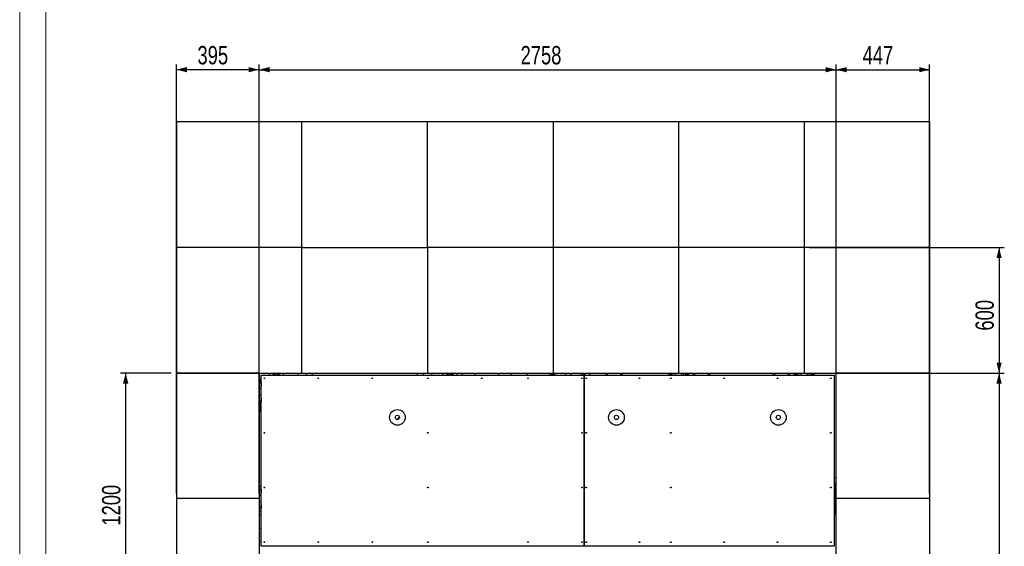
# Model space of a CAD drawing. Header units: millimetres. Extents: x 0 to 841, y 0 to 594.
# Tile 5 of 256: x 0 to 188, y 160 to 261. Entities that reach past the tile are written whole.
import ezdxf

# ---------------------------------------------------------------- set-up
doc = ezdxf.new("R2010")
doc.units = ezdxf.units.MM
doc.layers.add('COTES', color=1, linetype='Continuous')
doc.layers.add('TRAIT-FINS', color=9, linetype='Continuous')
doc.layers.add('TRAIT-FORT', color=4, linetype='Continuous', lineweight=25)
doc.styles.add('SLDTEXTSTYLE0', font='TXT', dxfattribs={"width": 0.75})
doc.dimstyles.new('SLDDIMSTYLE0', dxfattribs={"dimtxt": 3.5, "dimasz": 2, "dimexe": 0, "dimexo": 0.0625, "dimgap": 0.875, "dimtad": 1, "dimdec": 0, "dimlfac": 25, "dimrnd": 1e-09, "dimzin": 12, "dimdsep": 46, "dimtxsty": 'SLDTEXTSTYLE0', "dimsah": 1, "dimcen": 0.09, "dimadec": 0, "dimazin": 3, "dimtfac": 1, "dimtdec": 0, "dimtofl": 0, "dimtmove": 0, "dimatfit": 3, "dimfxl": 1, "dimfrac": 2, "dimtolj": 1, "dimtzin": 12, "dimarcsym": 0})

# ---------------------------------------------------------------- blocks, each defined once
blk = doc.blocks.new('_D_6')
at = {"layer": 'COTES', "color": 1, "transparency": 16777216}
for p, q in [((174.97, 193.23), (188.24, 193.23)), ((187.24, 193.23), (187.24, 45.63)), ((150.97, 45.63), (188.24, 45.63))]:
    blk.add_line(p, q, dxfattribs=at)
for points in [[(187.24, 193.23), (186.74, 191.23), (187.74, 191.23)], [(187.24, 45.63), (187.74, 47.63), (186.74, 47.63)]]:
    blk.add_solid(points, dxfattribs=at)
at = {"layer": 'COTES', "color": 1, "transparency": 16777216, "insert": (182.73, 114.26), "char_height": 3.5, "attachment_point": 1, "rotation": 90, "style": 'SLDTEXTSTYLE0'}
blk.add_mtext('3690', dxfattribs=at)
blk = doc.blocks.new('_D_11')
at = {"layer": 'COTES', "color": 1, "transparency": 16777216}
for p, q in [((150.97, 217.23), (188.24, 217.23)), ((187.24, 217.23), (187.24, 193.23)), ((150.97, 193.23), (188.24, 193.23))]:
    blk.add_line(p, q, dxfattribs=at)
for points in [[(187.24, 217.23), (186.74, 215.23), (187.74, 215.23)], [(187.24, 193.23), (187.74, 195.23), (186.74, 195.23)]]:
    blk.add_solid(points, dxfattribs=at)
at = {"layer": 'COTES', "color": 1, "transparency": 16777216, "insert": (182.73, 201.35), "char_height": 3.5, "attachment_point": 1, "rotation": 90, "style": 'SLDTEXTSTYLE0'}
blk.add_mtext('600', dxfattribs=at)
blk = doc.blocks.new('_D_12')
at = {"layer": 'COTES', "color": 1, "transparency": 16777216}
for p, q in [((45.77, 194.23), (45.77, 252.23)), ((45.77, 251.23), (156.09, 251.23)), ((156.09, 194.23), (156.09, 252.23))]:
    blk.add_line(p, q, dxfattribs=at)
for points in [[(45.77, 251.23), (47.77, 250.73), (47.77, 251.73)], [(156.09, 251.23), (154.09, 251.73), (154.09, 250.73)]]:
    blk.add_solid(points, dxfattribs=at)
at = {"layer": 'COTES', "color": 1, "transparency": 16777216, "insert": (95.76, 255.75), "char_height": 3.5, "attachment_point": 1, "style": 'SLDTEXTSTYLE0'}
blk.add_mtext('2758', dxfattribs=at)
blk = doc.blocks.new('_D_13')
at = {"layer": 'COTES', "color": 1, "transparency": 16777216}
for p, q in [((156.09, 170.23), (156.09, 252.23)), ((156.09, 251.23), (173.97, 251.23)), ((173.97, 170.23), (173.97, 252.23))]:
    blk.add_line(p, q, dxfattribs=at)
for points in [[(156.09, 251.23), (158.09, 250.73), (158.09, 251.73)], [(173.97, 251.23), (171.97, 251.73), (171.97, 250.73)]]:
    blk.add_solid(points, dxfattribs=at)
at = {"layer": 'COTES', "color": 1, "transparency": 16777216, "insert": (161.15, 255.75), "char_height": 3.5, "attachment_point": 1, "style": 'SLDTEXTSTYLE0'}
blk.add_mtext('447', dxfattribs=at)
blk = doc.blocks.new('_D_14')
at = {"layer": 'COTES', "color": 1, "transparency": 16777216}
for p, q in [((29.97, 170.23), (29.97, 252.23)), ((45.77, 251.23), (29.97, 251.23)), ((45.77, 170.23), (45.77, 252.23))]:
    blk.add_line(p, q, dxfattribs=at)
for points in [[(29.97, 251.23), (31.97, 250.73), (31.97, 251.73)], [(45.77, 251.23), (43.77, 251.73), (43.77, 250.73)]]:
    blk.add_solid(points, dxfattribs=at)
at = {"layer": 'COTES', "color": 1, "transparency": 16777216, "insert": (33.99, 255.75), "char_height": 3.5, "attachment_point": 1, "style": 'SLDTEXTSTYLE0'}
blk.add_mtext('395', dxfattribs=at)
blk = doc.blocks.new('_D_15')
at = {"layer": 'COTES', "color": 1, "transparency": 16777216}
for p, q in [((28.97, 193.23), (19.26, 193.23)), ((20.26, 193.23), (20.26, 145.23)), ((28.97, 145.23), (19.26, 145.23))]:
    blk.add_line(p, q, dxfattribs=at)
for points in [[(20.26, 193.23), (19.76, 191.23), (20.76, 191.23)], [(20.26, 145.23), (20.76, 147.23), (19.76, 147.23)]]:
    blk.add_solid(points, dxfattribs=at)
at = {"layer": 'COTES', "color": 1, "transparency": 16777216, "insert": (15.74, 164.06), "char_height": 3.5, "attachment_point": 1, "rotation": 90, "style": 'SLDTEXTSTYLE0'}
blk.add_mtext('1200', dxfattribs=at)

msp = doc.modelspace()

# ---------------------------------------------------------------- hatches: boundary and pattern name
at = {"layer": 'TRAIT-FINS'}
h = msp.add_hatch(dxfattribs=at)
h.set_pattern_fill('ANSI31', color=9, style=0)
edge = h.paths.add_edge_path(flags=0)
edge.add_arc((72.211, 184.754), 0.4, 0, 360)
h = msp.add_hatch(dxfattribs=at)
h.set_pattern_fill('ANSI31', color=9, style=0)
edge = h.paths.add_edge_path(flags=0)
edge.add_arc((114.091, 184.754), 0.4, 0, 360)
h = msp.add_hatch(dxfattribs=at)
h.set_pattern_fill('ANSI31', color=9, style=0)
edge = h.paths.add_edge_path(flags=0)
edge.add_arc((145.051, 184.754), 0.4, 0, 360)

# ---------------------------------------------------------------- linework, layer by layer
at = {"color": 7, "linetype": 'Continuous', "lineweight": 18}
for p, q in [((0, 594), (0, 0)), ((5, 589), (5, 5))]:
    msp.add_line(p, q, dxfattribs=at)
at = {"layer": 'TRAIT-FORT', "color": 4, "linetype": 'Continuous', "lineweight": 25}
for p, q in [((53.971, 241.234), (29.971, 241.234)), ((29.971, 241.234), (29.971, 217.234)), ((53.971, 217.234), (53.971, 241.234)), ((77.971, 241.234), (53.971, 241.234)), ((77.971, 217.234), (77.971, 241.234)), ((101.971, 241.234), (77.971, 241.234)), ((125.971, 241.234), (101.971, 241.234)), ((101.971, 241.234), (101.971, 217.234)), ((149.971, 241.234), (125.971, 241.234)), ((125.971, 241.234), (125.971, 217.234)), ((173.971, 241.234), (149.971, 241.234)), ((149.971, 241.234), (149.971, 217.234)), ((173.971, 217.234), (173.971, 241.234)), ((53.971, 217.234), (29.971, 217.234)), ((29.971, 217.234), (29.971, 193.234)), ((53.971, 193.234), (53.971, 217.234)), ((53.971, 217.234), (77.971, 217.234)), ((101.971, 217.234), (77.971, 217.234)), ((77.971, 217.234), (77.971, 193.234)), ((125.971, 217.234), (101.971, 217.234)), ((101.971, 217.234), (101.971, 193.234)), ((149.971, 217.234), (125.971, 217.234)), ((125.971, 217.234), (125.971, 193.234)), ((173.971, 217.234), (149.971, 217.234)), ((149.971, 217.234), (149.971, 193.234)), ((173.971, 193.234), (173.971, 217.234)), ((29.971, 193.234), (53.971, 193.234)), ((45.771, 193.234), (29.971, 193.234)), ((29.971, 193.234), (29.971, 169.234)), ((45.771, 193.234), (45.771, 169.234)), ((45.771, 192.034), (46.171, 192.034)), ((46.171, 192.834), (107.891, 192.834)), ((46.171, 160.114), (46.171, 192.834)), ((47.665, 193.234), (47.665, 192.834)), ((50.465, 192.834), (50.465, 193.234)), ((53.151, 193.234), (53.151, 192.834)), ((53.971, 193.234), (77.971, 193.234)), ((54.751, 193.234), (54.751, 192.834)), ((55.97, 192.834), (55.97, 193.234)), ((75.97, 193.234), (75.97, 192.834)), ((77.171, 192.834), (77.171, 193.234)), ((77.971, 193.234), (101.971, 193.234)), ((78.771, 192.834), (78.771, 193.234)), ((80.865, 193.234), (80.865, 192.834)), ((83.665, 192.834), (83.665, 193.234)), ((84.575, 193.234), (84.575, 192.834)), ((84.575, 193.234), (84.575, 192.834)), ((87.095, 192.834), (87.095, 193.234)), ((87.095, 192.834), (87.095, 193.234)), ((91.531, 193.234), (91.531, 192.834)), ((91.531, 193.234), (91.531, 192.834)), ((94.051, 192.834), (94.051, 193.234)), ((94.051, 192.834), (94.051, 193.234)), ((96.991, 193.234), (96.991, 192.834)), ((96.991, 193.234), (96.991, 192.834)), ((101.391, 192.834), (101.391, 193.234)), ((101.391, 192.834), (101.391, 193.234)), ((101.605, 193.008), (101.605, 193.234)), ((102.337, 193.008), (101.605, 193.008)), ((101.971, 193.234), (125.971, 193.234)), ((102.337, 193.234), (102.337, 193.008)), ((104.371, 193.234), (104.371, 192.834)), ((105.58, 193.234), (105.264, 192.834)), ((107.233, 193.234), (107.74, 192.834)), ((107.749, 193.234), (108.256, 192.834)), ((107.891, 160.114), (107.891, 192.834)), ((107.891, 192.834), (155.691, 192.834)), ((107.891, 192.834), (107.891, 160.114)), ((107.891, 192.834), (107.891, 192.834)), ((108.832, 192.834), (109.101, 193.176)), ((111.971, 193.234), (111.971, 192.834)), ((112.291, 193.234), (112.291, 192.834)), ((114.851, 193.234), (114.851, 192.834)), ((115.171, 193.234), (115.171, 192.834)), ((124.145, 192.868), (124.145, 193.234)), ((124.785, 192.868), (124.145, 192.868)), ((124.771, 192.834), (124.771, 192.868)), ((124.785, 192.834), (124.785, 192.868)), ((125.01, 192.834), (125.01, 192.868)), ((125.01, 192.868), (125.13, 192.868)), ((125.13, 192.834), (125.13, 192.868)), ((125.971, 193.234), (149.971, 193.234)), ((126.957, 192.868), (126.837, 192.868)), ((126.837, 192.868), (126.837, 192.834)), ((126.957, 192.834), (126.957, 192.868)), ((127.797, 192.868), (127.157, 192.868)), ((127.157, 192.868), (127.157, 192.834)), ((127.797, 193.234), (127.797, 192.868)), ((128.771, 193.234), (128.771, 192.834)), ((129.091, 193.234), (129.091, 192.834)), ((131.651, 193.234), (131.651, 192.834)), ((131.971, 193.234), (131.971, 192.834)), ((143.971, 193.234), (143.971, 192.834)), ((144.291, 193.234), (144.291, 192.834)), ((146.851, 193.234), (146.851, 192.834)), ((147.171, 193.234), (147.171, 192.834)), ((148.145, 192.868), (148.145, 193.234)), ((148.785, 192.868), (148.145, 192.868)), ((148.785, 192.834), (148.785, 192.868)), ((149.01, 192.834), (149.01, 192.868)), ((149.01, 192.868), (149.13, 192.868)), ((149.13, 192.834), (149.13, 192.868)), ((149.971, 193.234), (173.971, 193.234)), ((150.957, 192.868), (150.837, 192.868)), ((150.837, 192.868), (150.837, 192.834)), ((150.957, 192.834), (150.957, 192.868)), ((151.797, 192.868), (151.157, 192.868)), ((151.157, 192.868), (151.157, 192.834)), ((151.171, 192.834), (151.171, 192.868)), ((151.797, 193.234), (151.797, 192.868)), ((155.691, 192.834), (155.691, 160.114)), ((173.971, 193.234), (156.091, 193.234)), ((156.091, 169.234), (156.091, 193.234)), ((173.971, 169.234), (173.971, 193.234)), ((45.771, 191.46), (46.137, 191.46)), ((45.971, 191.834), (46.171, 191.834)), ((45.971, 191.46), (45.971, 191.834)), ((46.137, 191.46), (46.137, 190.82)), ((46.137, 190.82), (46.171, 190.82)), ((46.171, 188.448), (46.137, 188.448)), ((46.137, 188.448), (46.137, 187.808)), ((46.137, 187.808), (45.771, 187.808)), ((45.971, 187.234), (45.771, 187.234)), ((45.971, 185.834), (45.971, 187.808)), ((46.171, 185.834), (45.971, 185.834)), ((155.691, 173.194), (156.091, 173.194)), ((45.771, 171.634), (46.171, 171.634)), ((155.691, 172.234), (155.891, 172.234)), ((155.891, 172.234), (155.891, 166.234)), ((45.771, 171.06), (46.137, 171.06)), ((46.137, 171.06), (46.137, 170.42)), ((46.137, 170.42), (46.171, 170.42)), ((29.971, 169.234), (29.971, 145.234)), ((45.771, 169.234), (29.971, 169.234)), ((45.771, 169.234), (45.771, 145.234)), ((46.171, 168.048), (46.137, 168.048)), ((46.137, 168.048), (46.137, 167.408)), ((173.971, 169.234), (156.091, 169.234)), ((156.091, 145.234), (156.091, 169.234)), ((173.971, 145.234), (173.971, 169.234)), ((46.137, 167.408), (45.771, 167.408)), ((46.171, 166.834), (45.771, 166.834)), ((46.171, 166.094), (45.771, 166.094)), ((46.171, 166.094), (45.771, 166.094)), ((155.891, 166.234), (155.691, 166.234)), ((45.771, 163.574), (46.171, 163.574)), ((45.771, 163.574), (46.171, 163.574)), ((46.171, 161.034), (45.771, 161.034)), ((46.171, 161.034), (45.771, 161.034)), ((107.891, 160.114), (46.171, 160.114)), ((46.171, 160.114), (46.171, 160.114)), ((155.691, 160.114), (107.891, 160.114)), ((155.691, 160.114), (155.691, 160.114))]:
    msp.add_line(p, q, dxfattribs=at)
at = {"layer": 'TRAIT-FORT', "color": 4, "linetype": 'Continuous', "lineweight": 25, "flags": 128}
msp.add_lwpolyline([(109.101, 193.176), (109.119, 193.205), (109.13, 193.234)], dxfattribs=at)
at = {"layer": 'TRAIT-FORT', "color": 4, "linetype": 'Continuous', "lineweight": 25}
for centre, radius in [((46.771, 192.234), 0.072), ((57.091, 192.234), 0.072), ((67.411, 192.234), 0.072), ((78.011, 192.234), 0.072), ((88.371, 192.234), 0.072), ((97.171, 192.234), 0.072), ((107.491, 192.234), 0.072), ((108.291, 192.234), 0.072), ((118.491, 192.234), 0.072), ((124.491, 192.234), 0.072), ((134.691, 192.234), 0.072), ((144.891, 192.234), 0.072), ((155.091, 192.234), 0.072), ((72.211, 184.754), 1.5), ((72.211, 184.754), 0.4), ((114.091, 184.754), 1.5), ((114.091, 184.754), 0.4), ((145.051, 184.754), 1.5), ((145.051, 184.754), 0.4), ((46.771, 181.794), 0.072), ((78.011, 181.794), 0.072), ((107.491, 181.794), 0.072), ((108.291, 181.794), 0.072), ((124.491, 181.794), 0.072), ((155.091, 181.794), 0.072), ((46.771, 171.354), 0.072), ((78.011, 171.354), 0.072), ((107.491, 171.354), 0.072), ((108.291, 171.354), 0.072), ((124.491, 171.354), 0.072), ((155.091, 171.354), 0.072), ((46.771, 160.914), 0.072), ((57.091, 160.914), 0.072), ((67.411, 160.914), 0.072), ((78.011, 160.914), 0.072), ((97.171, 160.914), 0.072), ((107.491, 160.914), 0.072), ((108.291, 160.914), 0.072), ((118.491, 160.914), 0.072), ((124.491, 160.914), 0.072), ((134.691, 160.914), 0.072), ((144.891, 160.914), 0.072), ((155.091, 160.914), 0.072)]:
    msp.add_circle(centre, radius, dxfattribs=at)
for centre, radius, start, end in [((49.065, 193.033), 0.64, 161.69, 198.10997), ((49.065, 193.033), 0.48, 155.23626, 204.48505), ((49.065, 193.033), 0.32, 141.07399, 218.43919), ((49.065, 193.033), 0.244, 124.5106, 234.6193), ((49.065, 193.033), 0.244, 305.3807, 55.4894), ((49.065, 193.033), 0.32, 321.56081, 38.92601), ((49.065, 193.033), 0.48, 335.51495, 24.76374), ((49.065, 193.033), 0.64, 341.89003, 18.31), ((82.265, 193.033), 0.64, 161.69, 198.10997), ((82.265, 193.033), 0.48, 155.23626, 204.48505), ((82.265, 193.033), 0.32, 141.07399, 218.43919), ((82.265, 193.033), 0.244, 124.5106, 234.6193), ((82.265, 193.033), 0.244, 305.3807, 55.4894), ((82.265, 193.033), 0.32, 321.56081, 38.92601), ((82.265, 193.033), 0.48, 335.51495, 24.76374), ((82.265, 193.033), 0.64, 341.89003, 18.31), ((125.971, 193.234), 0.68, 180, 216.03188), ((125.971, 193.234), 0.68, 323.96812, 0), ((149.971, 193.234), 0.68, 180, 216.03188), ((149.971, 193.234), 0.68, 323.96812, 0), ((45.771, 189.634), 0.68, 53.96812, 90), ((45.771, 189.634), 0.68, 270, 306.03188), ((45.771, 169.234), 0.68, 53.96812, 90), ((45.771, 169.234), 0.68, 270, 306.03188)]:
    msp.add_arc(centre, radius, start, end, dxfattribs=at)
for points, knots in [([(48.627, 193.234), (48.611, 193.207), (48.572, 193.139), (48.534, 193.073), (48.511, 193.033)], [0, 0, 0, 0, 0.4010932, 1, 1, 1, 1]), ([(48.511, 193.033), (48.534, 192.993), (48.572, 192.927), (48.61, 192.861), (48.626, 192.834)], [0, 0, 0, 0, 0.6004556, 1, 1, 1, 1]), ([(49.619, 193.033), (49.596, 193.072), (49.558, 193.139), (49.519, 193.207), (49.503, 193.234)], [0, 0, 0, 0, 0.59414955, 1, 1, 1, 1]), ([(49.504, 192.834), (49.52, 192.86), (49.558, 192.927), (49.596, 192.993), (49.619, 193.033)], [0, 0, 0, 0, 0.3947368, 1, 1, 1, 1]), ([(81.827, 193.234), (81.811, 193.207), (81.772, 193.139), (81.734, 193.073), (81.711, 193.033)], [0, 0, 0, 0, 0.4010932, 1, 1, 1, 1]), ([(81.711, 193.033), (81.734, 192.993), (81.772, 192.927), (81.81, 192.861), (81.826, 192.834)], [0, 0, 0, 0, 0.6004556, 1, 1, 1, 1]), ([(82.819, 193.033), (82.796, 193.072), (82.758, 193.139), (82.719, 193.207), (82.703, 193.234)], [0, 0, 0, 0, 0.5941496, 1, 1, 1, 1]), ([(82.704, 192.834), (82.72, 192.86), (82.758, 192.927), (82.796, 192.993), (82.819, 193.033)], [0, 0, 0, 0, 0.3947368, 1, 1, 1, 1])]:
    msp.add_open_spline(points, degree=3, knots=knots, dxfattribs=at)

# ---------------------------------------------------------------- dimensions: what is measured, and where the dimension line sits
at = {"layer": 'COTES', "color": 1}
for base, p1, p2, picture, middle in [((29.971, 251.234), (45.771, 169.234), (29.971, 169.234), '_D_14', (37.871, 251.234)), ((156.091, 251.234), (45.771, 193.234), (156.091, 193.234), '_D_12', (100.931, 251.234)), ((173.971, 251.234), (156.091, 169.234), (173.971, 169.234), '_D_13', (165.031, 251.234))]:
    dim = msp.add_linear_dim(base=base, p1=p1, p2=p2, dimstyle='SLDDIMSTYLE0', dxfattribs=at)
    dim.commit()
    dim.dimension.update_dxf_attribs({"geometry": picture, "text_midpoint": middle, "dimtype": 160})
for base, p1, p2, picture, middle in [((187.24, 193.234), (149.971, 217.234), (149.971, 193.234), '_D_11', (187.24, 205.234)), ((20.256, 145.234), (29.971, 193.234), (29.971, 145.234), '_D_15', (20.256, 169.234)), ((187.24, 45.634), (173.971, 193.234), (149.971, 45.634), '_D_6', (187.24, 119.434))]:
    dim = msp.add_linear_dim(base=base, p1=p1, p2=p2, angle=90, dimstyle='SLDDIMSTYLE0', dxfattribs=at)
    dim.commit()
    dim.dimension.update_dxf_attribs({"geometry": picture, "text_midpoint": middle, "dimtype": 160})

doc.saveas('drawing.dxf')
